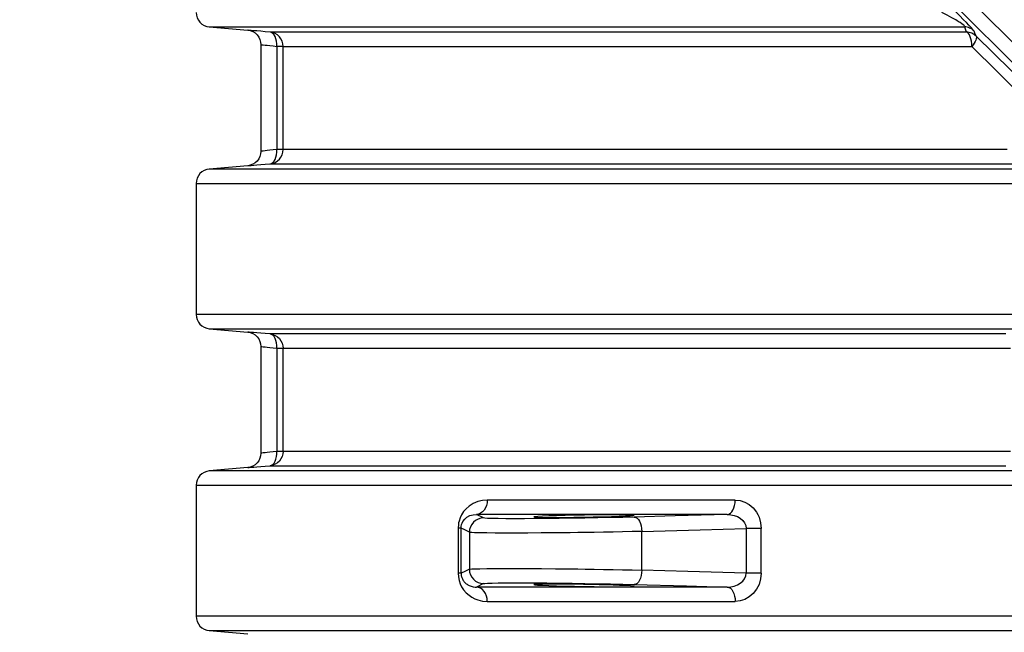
# Model space of a CAD drawing. Header units: millimetres. Extents: x 196 to 1773810, y -221320 to 153872.
# Tile 63 of 256: x 1114322 to 1115007, y -199871 to -199445. Entities that reach past the tile are written whole.
import ezdxf

# ---------------------------------------------------------------- set-up
doc = ezdxf.new("R2010")
doc.units = ezdxf.units.MM
doc.layers.add('00_Основной', color=163, linetype='Continuous', lineweight=40)
doc.layers.add('электрика', color=1, linetype='Continuous', lineweight=140)
doc.styles.add('Times New Roman', font='times.ttf')

msp = doc.modelspace()

# ---------------------------------------------------------------- linework, layer by layer
at = {"layer": '00_Основной', "color": 252, "lineweight": 25, "ltscale": 10}
for p, q in [((1114905.72, -199353.64, 0.2), (1115145.26, -199593.18, 0.2)), ((1115138.2, -199600.23, 0.2), (1114898.66, -199360.69, 0.2)), ((1114453.77, -199449.8, 0.2), (1114480.51, -199452.15, 0.2)), ((1114489.64, -199462.06, 0.2), (1114489.64, -199536.45, 0.2)), ((1114500.72, -199463.42, 0.2), (1114500.72, -199535.09, 0.2)), ((1114505.15, -199535.09, 0.2), (1114505.15, -199463.42, 0.2)), ((1114480.51, -199546.37, 0.2), (1114453.77, -199548.71, 0.2)), ((1114444.64, -199558.67, 0.2), (1114444.64, -199649.84, 0.2)), ((1114453.77, -199659.81, 0.2), (1114480.51, -199662.15, 0.2)), ((1114489.64, -199672.06, 0.2), (1114489.64, -199746.45, 0.2)), ((1114500.72, -199673.41, 0.2), (1114500.72, -199745.1, 0.2)), ((1114505.15, -199745.1, 0.2), (1114505.15, -199673.41, 0.2)), ((1114480.51, -199756.37, 0.2), (1114453.77, -199758.7, 0.2)), ((1114444.64, -199768.66, 0.2), (1114444.64, -199859.85, 0.2)), ((1114644.5, -199791.39, 0.2), (1114639.64, -199789.01, 0.2)), ((1114626.87, -199798.59, 0.2), (1114626.87, -199829.92, 0.2)), ((1114628.96, -199829.92, 0.2), (1114628.96, -199798.59, 0.2)), ((1114634.69, -199801.4, 0.2), (1114634.69, -199827.11, 0.2)), ((1114754.65, -199827.72, 0.2), (1114754.65, -199800.79, 0.2)), ((1114827.26, -199798.79, 0.2), (1114827.26, -199829.72, 0.2)), ((1114837.75, -199829.72, 0.2), (1114837.75, -199798.79, 0.2)), ((1114644.5, -199837.11, 0.2), (1114639.64, -199839.5, 0.2)), ((1114453.77, -199869.81, 0.2), (1114480.51, -199872.14, 0.2))]:
    msp.add_line(p, q, dxfattribs=at)
at = {"layer": '00_Основной', "color": 252, "lineweight": 25, "ltscale": 10, "elevation": 0.2}
for points in [[(1114985.86, -199452.7), (1114985.56, -199452.26), (1114984.86, -199451.42), (1114983.73, -199450.17), (1114982.24, -199448.61), (1114980.52, -199446.8), (1114978.62, -199444.85), (1114975.63, -199441.82), (1114972.55, -199438.74), (1114969.5, -199435.71), (1114966.51, -199432.77)], [(1114444.64, -199439.84), (1114444.81, -199441.69), (1114445.32, -199443.47), (1114446.15, -199445.12), (1114447.26, -199446.6), (1114448.64, -199447.84), (1114450.22, -199448.8), (1114451.95, -199449.47), (1114453.77, -199449.8)], [(1114979.14, -199449.8), (1114979.35, -199449.64), (1114979.3, -199449.34), (1114978.94, -199448.92), (1114978.32, -199448.37), (1114977.43, -199447.69), (1114976.28, -199446.88), (1114975.6, -199446.45), (1114974.85, -199446), (1114974.05, -199445.5), (1114973.19, -199444.99), (1114970.5, -199443.48), (1114967.24, -199441.76), (1114963.48, -199439.84)], [(1114453.77, -199449.8), (1114453.88, -199449.8), (1114454.55, -199449.8), (1114455.8, -199449.8), (1114457.65, -199449.8), (1114460.08, -199449.8), (1114463.11, -199449.8), (1114466.71, -199449.8), (1114470.9, -199449.8), (1114475.68, -199449.8), (1114481.03, -199449.8), (1114486.96, -199449.8), (1114493.45, -199449.8), (1114500.51, -199449.8), (1114508.13, -199449.8), (1114516.3, -199449.8), (1114525.03, -199449.8), (1114534.29, -199449.8), (1114544.1, -199449.8), (1114554.42, -199449.8), (1114565.29, -199449.8), (1114576.66, -199449.8), (1114588.54, -199449.8), (1114600.92, -199449.8), (1114613.79, -199449.8), (1114627.14, -199449.8), (1114640.97, -199449.8), (1114655.26, -199449.8), (1114670.01, -199449.8), (1114685.19, -199449.8), (1114700.81, -199449.8), (1114716.86, -199449.8), (1114733.31, -199449.8), (1114750.16, -199449.8), (1114767.4, -199449.8), (1114785.03, -199449.8), (1114803.01, -199449.8), (1114821.34, -199449.8), (1114840.02, -199449.8), (1114859.01, -199449.8), (1114878.33, -199449.8), (1114897.95, -199449.8), (1114917.84, -199449.8), (1114938.02, -199449.8), (1114958.46, -199449.8), (1114979.14, -199449.8)], [(1114480.51, -199452.15), (1114482.22, -199452.44), (1114483.94, -199453.08), (1114485.58, -199454.05), (1114487.02, -199455.35), (1114488.17, -199456.89), (1114489.01, -199458.6), (1114489.48, -199460.38), (1114489.64, -199462.11)], [(1114496.03, -199453.46), (1114492.62, -199453.16), (1114489.54, -199452.91), (1114486.88, -199452.68), (1114484.63, -199452.49), (1114482.85, -199452.34), (1114481.57, -199452.23), (1114480.78, -199452.16), (1114480.51, -199452.15)], [(1114985.86, -199452.7), (1114985.17, -199452.08), (1114984.42, -199451.51), (1114983.62, -199451.02), (1114982.78, -199450.61), (1114981.91, -199450.28), (1114980.99, -199450.03), (1114980.07, -199449.88), (1114979.14, -199449.8)], [(1114979.14, -199449.8), (1114979.96, -199451.85), (1114980.6, -199453.46)], [(1114987.3, -199456.35), (1114986.49, -199454.31), (1114985.86, -199452.7)], [(1114980.6, -199453.46), (1114964.93, -199453.46), (1114949.42, -199453.46), (1114934.07, -199453.46), (1114918.89, -199453.46), (1114903.89, -199453.46), (1114889.07, -199453.46), (1114874.44, -199453.46), (1114860, -199453.46), (1114845.76, -199453.46), (1114831.74, -199453.46), (1114817.92, -199453.46), (1114804.32, -199453.46), (1114790.96, -199453.46), (1114777.82, -199453.46), (1114764.92, -199453.46), (1114752.26, -199453.46), (1114739.86, -199453.46), (1114727.7, -199453.46), (1114715.81, -199453.46), (1114704.19, -199453.46), (1114692.83, -199453.46), (1114681.74, -199453.46), (1114670.94, -199453.46), (1114660.43, -199453.46), (1114650.2, -199453.46), (1114640.26, -199453.46), (1114630.62, -199453.46), (1114621.3, -199453.46), (1114612.28, -199453.46), (1114603.56, -199453.46), (1114595.16, -199453.46), (1114587.08, -199453.46), (1114579.33, -199453.46), (1114571.9, -199453.46), (1114564.8, -199453.46), (1114558.02, -199453.46), (1114551.59, -199453.46), (1114545.48, -199453.46), (1114539.72, -199453.46), (1114534.32, -199453.46), (1114529.25, -199453.46), (1114524.52, -199453.46), (1114520.15, -199453.46), (1114516.13, -199453.46), (1114512.47, -199453.46), (1114509.16, -199453.46), (1114506.21, -199453.46), (1114503.61, -199453.46), (1114501.37, -199453.46), (1114499.49, -199453.46), (1114497.98, -199453.46), (1114496.82, -199453.46), (1114496.03, -199453.46)], [(1114505.15, -199463.42), (1114504.98, -199461.58), (1114504.47, -199459.8), (1114503.64, -199458.13), (1114502.52, -199456.66), (1114501.16, -199455.42), (1114499.58, -199454.45), (1114497.85, -199453.78), (1114496.03, -199453.46)], [(1114500.72, -199463.42), (1114500.73, -199461.53), (1114500.55, -199459.71), (1114500.15, -199458.03), (1114499.6, -199456.55), (1114498.87, -199455.31), (1114498.02, -199454.35), (1114497.05, -199453.73), (1114496.03, -199453.46)], [(1114987.3, -199456.35), (1114986.61, -199455.72), (1114985.86, -199455.17), (1114985.05, -199454.67), (1114984.22, -199454.26), (1114983.35, -199453.94), (1114982.44, -199453.69), (1114981.53, -199453.53), (1114980.6, -199453.46)], [(1114984.31, -199463.42), (1114984.24, -199461.58), (1114984.04, -199459.8), (1114983.7, -199458.13), (1114983.23, -199456.66), (1114982.68, -199455.42), (1114982.04, -199454.45), (1114981.33, -199453.78), (1114980.6, -199453.46)], [(1114987.3, -199456.35), (1114987.51, -199456.8), (1114987.55, -199457.42), (1114987.41, -199458.19), (1114987.08, -199459.06), (1114986.61, -199460.06), (1114985.97, -199461.14), (1114985.21, -199462.26), (1114984.31, -199463.42)], [(1115060.38, -199528.02), (1115035.73, -199503.8), (1115011.36, -199479.89), (1114987.3, -199456.35)], [(1114489.64, -199462.11), (1114489.82, -199462.12), (1114490.38, -199462.2), (1114491.29, -199462.29), (1114492.59, -199462.45), (1114494.1, -199462.63), (1114495.96, -199462.86), (1114498.18, -199463.11), (1114500.72, -199463.42)], [(1114505.15, -199463.42), (1114505.04, -199463.42), (1114504.8, -199463.42), (1114504.4, -199463.42), (1114503.89, -199463.42), (1114503.26, -199463.42), (1114502.51, -199463.42), (1114501.66, -199463.42), (1114500.72, -199463.42)], [(1114505.15, -199463.42), (1114505.94, -199463.42), (1114507.07, -199463.42), (1114508.58, -199463.42), (1114510.43, -199463.42), (1114512.64, -199463.42), (1114515.21, -199463.42), (1114518.13, -199463.42), (1114521.4, -199463.42), (1114525.03, -199463.42), (1114529.01, -199463.42), (1114533.33, -199463.42), (1114538, -199463.42), (1114543.01, -199463.42), (1114548.36, -199463.42), (1114554.06, -199463.42), (1114560.08, -199463.42), (1114566.45, -199463.42), (1114573.15, -199463.42), (1114580.18, -199463.42), (1114587.52, -199463.42), (1114595.19, -199463.42), (1114603.18, -199463.42), (1114611.49, -199463.42), (1114620.1, -199463.42), (1114629.03, -199463.42), (1114638.26, -199463.42), (1114647.78, -199463.42), (1114657.6, -199463.42), (1114667.71, -199463.42), (1114678.11, -199463.42), (1114688.79, -199463.42), (1114699.76, -199463.42), (1114710.99, -199463.42), (1114722.49, -199463.42), (1114734.24, -199463.42), (1114746.26, -199463.42), (1114758.53, -199463.42), (1114771.04, -199463.42), (1114783.8, -199463.42), (1114796.78, -199463.42), (1114810, -199463.42), (1114823.45, -199463.42), (1114837.11, -199463.42), (1114850.98, -199463.42), (1114865.07, -199463.42), (1114879.35, -199463.42), (1114893.81, -199463.42), (1114908.47, -199463.42), (1114923.3, -199463.42), (1114938.3, -199463.42), (1114953.49, -199463.42), (1114968.83, -199463.42), (1114984.31, -199463.42)], [(1114984.31, -199463.42), (1115001.94, -199480.89), (1115020.06, -199498.87), (1115038.03, -199516.72), (1115056.5, -199535.09)], [(1114489.64, -199536.4), (1114489.48, -199538.14), (1114489.01, -199539.9), (1114488.17, -199541.61), (1114487.02, -199543.16), (1114485.58, -199544.45), (1114483.94, -199545.42), (1114482.22, -199546.06), (1114480.51, -199546.37)], [(1114500.72, -199535.09), (1114498.18, -199535.39), (1114495.98, -199535.66), (1114494.12, -199535.88), (1114492.59, -199536.05), (1114491.31, -199536.21), (1114490.38, -199536.32), (1114489.82, -199536.38), (1114489.64, -199536.4), (1114489.64, -199536.4)], [(1114496.03, -199545.06), (1114497.85, -199544.72), (1114499.58, -199544.05), (1114501.16, -199543.1), (1114502.52, -199541.85), (1114503.64, -199540.37), (1114504.47, -199538.72), (1114504.98, -199536.93), (1114505.15, -199535.09)], [(1114496.03, -199545.06), (1114497.05, -199544.77), (1114498.02, -199544.15), (1114498.87, -199543.21), (1114499.6, -199541.96), (1114500.15, -199540.47), (1114500.55, -199538.79), (1114500.73, -199536.97), (1114500.72, -199535.09)], [(1114505.15, -199535.09), (1114505.04, -199535.09), (1114504.8, -199535.09), (1114504.4, -199535.09), (1114503.89, -199535.09), (1114503.26, -199535.09), (1114502.51, -199535.09), (1114501.66, -199535.09), (1114500.72, -199535.09)], [(1115008.94, -199535.09), (1114993.35, -199535.09), (1114977.9, -199535.09), (1114962.59, -199535.09), (1114947.45, -199535.09), (1114932.45, -199535.09), (1114917.62, -199535.09), (1114902.97, -199535.09), (1114888.49, -199535.09), (1114874.21, -199535.09), (1114860.12, -199535.09), (1114846.22, -199535.09), (1114832.51, -199535.09), (1114819.04, -199535.09), (1114805.76, -199535.09), (1114792.72, -199535.09), (1114779.91, -199535.09), (1114767.32, -199535.09), (1114754.97, -199535.09), (1114742.86, -199535.09), (1114731.01, -199535.09), (1114719.41, -199535.09), (1114708.07, -199535.09), (1114697, -199535.09), (1114686.2, -199535.09), (1114675.65, -199535.09), (1114665.41, -199535.09), (1114655.43, -199535.09), (1114645.75, -199535.09), (1114636.36, -199535.09), (1114627.27, -199535.09), (1114618.48, -199535.09), (1114609.98, -199535.09), (1114601.8, -199535.09), (1114593.92, -199535.09), (1114586.36, -199535.09), (1114579.1, -199535.09), (1114572.19, -199535.09), (1114565.59, -199535.09), (1114559.32, -199535.09), (1114553.38, -199535.09), (1114547.76, -199535.09), (1114542.49, -199535.09), (1114537.55, -199535.09), (1114532.95, -199535.09), (1114528.69, -199535.09), (1114524.76, -199535.09), (1114521.19, -199535.09), (1114517.96, -199535.09), (1114515.08, -199535.09), (1114512.54, -199535.09), (1114510.37, -199535.09), (1114508.54, -199535.09), (1114507.06, -199535.09), (1114505.92, -199535.09), (1114505.15, -199535.09)], [(1114480.51, -199546.37), (1114480.51, -199546.37), (1114480.78, -199546.34), (1114481.56, -199546.28), (1114482.85, -199546.17), (1114484.64, -199546.02), (1114486.88, -199545.83), (1114489.54, -199545.6), (1114492.62, -199545.34), (1114496.03, -199545.06)], [(1114496.03, -199545.06), (1114496.81, -199545.06), (1114497.95, -199545.06), (1114499.45, -199545.06), (1114501.3, -199545.06), (1114503.51, -199545.06), (1114506.07, -199545.06), (1114508.99, -199545.06), (1114512.25, -199545.06), (1114515.86, -199545.06), (1114519.82, -199545.06), (1114524.13, -199545.06), (1114528.78, -199545.06), (1114533.78, -199545.06), (1114539.12, -199545.06), (1114544.8, -199545.06), (1114550.8, -199545.06), (1114557.15, -199545.06), (1114563.82, -199545.06), (1114570.82, -199545.06), (1114578.14, -199545.06), (1114585.8, -199545.06), (1114593.75, -199545.06), (1114602.04, -199545.06), (1114610.63, -199545.06), (1114619.52, -199545.06), (1114628.72, -199545.06), (1114638.22, -199545.06), (1114648.01, -199545.06), (1114658.08, -199545.06), (1114668.46, -199545.06), (1114679.11, -199545.06), (1114690.03, -199545.06), (1114701.24, -199545.06), (1114712.71, -199545.06), (1114724.44, -199545.06), (1114736.42, -199545.06), (1114748.66, -199545.06), (1114761.15, -199545.06), (1114773.88, -199545.06), (1114786.84, -199545.06), (1114800.03, -199545.06), (1114813.45, -199545.06), (1114827.08, -199545.06), (1114840.94, -199545.06), (1114854.99, -199545.06), (1114869.24, -199545.06), (1114883.69, -199545.06), (1114898.33, -199545.06), (1114913.14, -199545.06), (1114928.14, -199545.06), (1114943.3, -199545.06), (1114958.62, -199545.06), (1114974.1, -199545.06), (1114989.74, -199545.06), (1115005.5, -199545.06), (1115021.4, -199545.06)], [(1114453.77, -199548.71), (1114451.95, -199549.04), (1114450.22, -199549.7), (1114448.64, -199550.67), (1114447.26, -199551.91), (1114446.15, -199553.38), (1114445.32, -199555.05), (1114444.81, -199556.82), (1114444.64, -199558.67)], [(1115016.8, -199548.71), (1114995.76, -199548.71), (1114974.94, -199548.71), (1114954.35, -199548.71), (1114934, -199548.71), (1114913.92, -199548.71), (1114894.11, -199548.71), (1114874.59, -199548.71), (1114855.37, -199548.71), (1114836.46, -199548.71), (1114817.89, -199548.71), (1114799.66, -199548.71), (1114781.77, -199548.71), (1114764.26, -199548.71), (1114747.11, -199548.71), (1114730.36, -199548.71), (1114714.01, -199548.71), (1114698.08, -199548.71), (1114682.56, -199548.71), (1114667.47, -199548.71), (1114652.84, -199548.71), (1114638.66, -199548.71), (1114624.92, -199548.71), (1114611.67, -199548.71), (1114598.9, -199548.71), (1114586.63, -199548.71), (1114574.86, -199548.71), (1114563.58, -199548.71), (1114552.83, -199548.71), (1114542.58, -199548.71), (1114532.89, -199548.71), (1114523.72, -199548.71), (1114515.08, -199548.71), (1114507.01, -199548.71), (1114499.49, -199548.71), (1114492.52, -199548.71), (1114486.11, -199548.71), (1114480.28, -199548.71), (1114475.02, -199548.71), (1114470.32, -199548.71), (1114466.22, -199548.71), (1114462.69, -199548.71), (1114459.74, -199548.71), (1114457.38, -199548.71), (1114455.62, -199548.71), (1114454.43, -199548.71), (1114453.84, -199548.71), (1114453.77, -199548.71)], [(1114444.64, -199558.67), (1114444.75, -199558.67), (1114445.42, -199558.67), (1114446.69, -199558.67), (1114448.55, -199558.67), (1114451, -199558.67), (1114454.05, -199558.67), (1114457.69, -199558.67), (1114461.93, -199558.67), (1114466.75, -199558.67), (1114472.16, -199558.67), (1114478.14, -199558.67), (1114484.7, -199558.67), (1114491.83, -199558.67), (1114499.52, -199558.67), (1114507.77, -199558.67), (1114516.59, -199558.67), (1114525.95, -199558.67), (1114535.86, -199558.67), (1114546.3, -199558.67), (1114557.26, -199558.67), (1114568.75, -199558.67), (1114580.74, -199558.67), (1114593.26, -199558.67), (1114606.26, -199558.67), (1114619.74, -199558.67), (1114633.72, -199558.67), (1114648.15, -199558.67), (1114663.05, -199558.67), (1114678.39, -199558.67), (1114694.17, -199558.67), (1114710.38, -199558.67), (1114727, -199558.67), (1114744.04, -199558.67), (1114761.45, -199558.67), (1114779.26, -199558.67), (1114797.42, -199558.67), (1114815.95, -199558.67), (1114834.81, -199558.67), (1114854.02, -199558.67), (1114873.53, -199558.67), (1114893.34, -199558.67), (1114913.46, -199558.67), (1114933.84, -199558.67), (1114954.49, -199558.67), (1114975.37, -199558.67), (1114996.51, -199558.67), (1115017.85, -199558.67)], [(1114444.64, -199649.84), (1114444.81, -199651.68), (1114445.32, -199653.47), (1114446.15, -199655.12), (1114447.26, -199656.6), (1114448.64, -199657.84), (1114450.22, -199658.8), (1114451.95, -199659.47), (1114453.77, -199659.81)], [(1115024.23, -199649.84), (1115002.86, -199649.84), (1114981.71, -199649.84), (1114960.78, -199649.84), (1114940.1, -199649.84), (1114919.66, -199649.84), (1114899.51, -199649.84), (1114879.64, -199649.84), (1114860.07, -199649.84), (1114840.81, -199649.84), (1114821.87, -199649.84), (1114803.26, -199649.84), (1114785.02, -199649.84), (1114767.14, -199649.84), (1114749.62, -199649.84), (1114732.49, -199649.84), (1114715.77, -199649.84), (1114699.46, -199649.84), (1114683.57, -199649.84), (1114668.1, -199649.84), (1114653.09, -199649.84), (1114638.53, -199649.84), (1114624.43, -199649.84), (1114610.8, -199649.84), (1114597.65, -199649.84), (1114585, -199649.84), (1114572.84, -199649.84), (1114561.2, -199649.84), (1114550.06, -199649.84), (1114539.47, -199649.84), (1114529.39, -199649.84), (1114519.85, -199649.84), (1114510.86, -199649.84), (1114502.42, -199649.84), (1114494.54, -199649.84), (1114487.23, -199649.84), (1114480.47, -199649.84), (1114474.29, -199649.84), (1114468.67, -199649.84), (1114463.65, -199649.84), (1114459.2, -199649.84), (1114455.35, -199649.84), (1114452.08, -199649.84), (1114449.41, -199649.84), (1114447.32, -199649.84), (1114445.83, -199649.84), (1114444.94, -199649.84), (1114444.64, -199649.84)], [(1114453.77, -199659.81), (1114454.07, -199659.81), (1114454.94, -199659.81), (1114456.42, -199659.81), (1114458.48, -199659.81), (1114461.14, -199659.81), (1114464.37, -199659.81), (1114468.18, -199659.81), (1114472.58, -199659.81), (1114477.56, -199659.81), (1114483.11, -199659.81), (1114489.22, -199659.81), (1114495.91, -199659.81), (1114503.14, -199659.81), (1114510.95, -199659.81), (1114519.3, -199659.81), (1114528.19, -199659.81), (1114537.63, -199659.81), (1114547.6, -199659.81), (1114558.1, -199659.81), (1114569.1, -199659.81), (1114580.63, -199659.81), (1114592.65, -199659.81), (1114605.17, -199659.81), (1114618.18, -199659.81), (1114631.67, -199659.81), (1114645.61, -199659.81), (1114660.03, -199659.81), (1114674.89, -199659.81), (1114690.19, -199659.81), (1114705.91, -199659.81), (1114722.05, -199659.81), (1114738.6, -199659.81), (1114755.55, -199659.81), (1114772.88, -199659.81), (1114790.58, -199659.81), (1114808.64, -199659.81), (1114827.04, -199659.81), (1114845.78, -199659.81), (1114864.84, -199659.81), (1114884.2, -199659.81), (1114903.87, -199659.81), (1114923.81, -199659.81), (1114944.02, -199659.81), (1114964.5, -199659.81), (1114985.2, -199659.81), (1115006.14, -199659.81), (1115027.28, -199659.81)], [(1114480.51, -199662.15), (1114482.22, -199662.44), (1114483.94, -199663.08), (1114485.58, -199664.06), (1114487.02, -199665.35), (1114488.17, -199666.89), (1114489.01, -199668.6), (1114489.48, -199670.38), (1114489.64, -199672.1)], [(1114496.03, -199663.46), (1114492.62, -199663.16), (1114489.54, -199662.9), (1114486.88, -199662.67), (1114484.63, -199662.49), (1114482.85, -199662.33), (1114481.57, -199662.24), (1114480.78, -199662.16), (1114480.51, -199662.15)], [(1115007.9, -199663.46), (1114988.57, -199663.46), (1114969.45, -199663.46), (1114950.55, -199663.46), (1114931.9, -199663.46), (1114913.5, -199663.46), (1114895.35, -199663.46), (1114877.48, -199663.46), (1114859.9, -199663.46), (1114842.62, -199663.46), (1114825.64, -199663.46), (1114808.99, -199663.46), (1114792.66, -199663.46), (1114776.69, -199663.46), (1114761.06, -199663.46), (1114745.78, -199663.46), (1114730.9, -199663.46), (1114716.38, -199663.46), (1114702.27, -199663.46), (1114688.55, -199663.46), (1114675.23, -199663.46), (1114662.35, -199663.46), (1114649.89, -199663.46), (1114637.85, -199663.46), (1114626.26, -199663.46), (1114615.13, -199663.46), (1114604.46, -199663.46), (1114594.25, -199663.46), (1114584.51, -199663.46), (1114575.25, -199663.46), (1114566.48, -199663.46), (1114558.18, -199663.46), (1114550.39, -199663.46), (1114543.09, -199663.46), (1114536.31, -199663.46), (1114530.03, -199663.46), (1114524.27, -199663.46), (1114519.02, -199663.46), (1114514.29, -199663.46), (1114510.1, -199663.46), (1114506.42, -199663.46), (1114503.27, -199663.46), (1114500.66, -199663.46), (1114498.59, -199663.46), (1114497.04, -199663.46), (1114496.03, -199663.46)], [(1114496.03, -199663.46), (1114497.85, -199663.79), (1114499.58, -199664.45), (1114501.16, -199665.42), (1114502.52, -199666.66), (1114503.64, -199668.13), (1114504.47, -199669.8), (1114504.98, -199671.58), (1114505.15, -199673.41)], [(1114500.72, -199673.41), (1114500.73, -199671.53), (1114500.55, -199669.71), (1114500.15, -199668.03), (1114499.6, -199666.55), (1114498.87, -199665.31), (1114498.02, -199664.35), (1114497.05, -199663.73), (1114496.03, -199663.46)], [(1114489.64, -199672.11), (1114489.82, -199672.13), (1114490.38, -199672.19), (1114491.29, -199672.3), (1114492.59, -199672.45), (1114494.1, -199672.64), (1114495.96, -199672.84), (1114498.18, -199673.11), (1114500.72, -199673.41)], [(1114500.72, -199673.41), (1114501.66, -199673.41), (1114502.51, -199673.41), (1114503.26, -199673.41), (1114503.89, -199673.41), (1114504.4, -199673.41), (1114504.8, -199673.41), (1114505.04, -199673.41), (1114505.15, -199673.41)], [(1114505.15, -199673.41), (1114506.15, -199673.41), (1114507.68, -199673.41), (1114509.74, -199673.41), (1114512.32, -199673.41), (1114515.44, -199673.41), (1114519.06, -199673.41), (1114523.22, -199673.41), (1114527.9, -199673.41), (1114533.08, -199673.41), (1114538.78, -199673.41), (1114544.98, -199673.41), (1114551.7, -199673.41), (1114558.91, -199673.41), (1114566.62, -199673.41), (1114574.8, -199673.41), (1114583.48, -199673.41), (1114592.64, -199673.41), (1114602.28, -199673.41), (1114612.38, -199673.41), (1114622.94, -199673.41), (1114633.94, -199673.41), (1114645.4, -199673.41), (1114657.3, -199673.41), (1114669.62, -199673.41), (1114682.36, -199673.41), (1114695.52, -199673.41), (1114709.08, -199673.41), (1114723.05, -199673.41), (1114737.4, -199673.41), (1114752.14, -199673.41), (1114767.22, -199673.41), (1114782.69, -199673.41), (1114798.49, -199673.41), (1114814.62, -199673.41), (1114831.09, -199673.41), (1114847.88, -199673.41), (1114864.97, -199673.41), (1114882.35, -199673.41), (1114900.02, -199673.41), (1114917.96, -199673.41), (1114936.16, -199673.41), (1114954.6, -199673.41), (1114973.28, -199673.41), (1114992.2, -199673.41), (1115011.32, -199673.41)], [(1114489.64, -199746.41), (1114489.48, -199748.14), (1114489.01, -199749.91), (1114488.17, -199751.62), (1114487.02, -199753.15), (1114485.58, -199754.45), (1114483.94, -199755.42), (1114482.22, -199756.06), (1114480.51, -199756.37)], [(1114500.72, -199745.1), (1114498.18, -199745.39), (1114495.98, -199745.66), (1114494.12, -199745.87), (1114492.59, -199746.06), (1114491.31, -199746.21), (1114490.38, -199746.32), (1114489.82, -199746.38), (1114489.64, -199746.41), (1114489.64, -199746.41)], [(1114505.15, -199745.1), (1114504.98, -199746.93), (1114504.47, -199748.72), (1114503.64, -199750.37), (1114502.52, -199751.84), (1114501.16, -199753.1), (1114499.58, -199754.06), (1114497.85, -199754.72), (1114496.03, -199755.06)], [(1114496.03, -199755.06), (1114497.05, -199754.78), (1114498.02, -199754.16), (1114498.87, -199753.21), (1114499.6, -199751.97), (1114500.15, -199750.47), (1114500.55, -199748.79), (1114500.73, -199746.97), (1114500.72, -199745.1)], [(1114505.15, -199745.1), (1114505.04, -199745.1), (1114504.8, -199745.1), (1114504.4, -199745.1), (1114503.89, -199745.1), (1114503.26, -199745.1), (1114502.51, -199745.1), (1114501.66, -199745.1), (1114500.72, -199745.1)], [(1115011.32, -199745.1), (1114992.2, -199745.1), (1114973.28, -199745.1), (1114954.6, -199745.1), (1114936.16, -199745.1), (1114917.96, -199745.1), (1114900.02, -199745.1), (1114882.35, -199745.1), (1114864.97, -199745.1), (1114847.88, -199745.1), (1114831.09, -199745.1), (1114814.62, -199745.1), (1114798.49, -199745.1), (1114782.69, -199745.1), (1114767.22, -199745.1), (1114752.14, -199745.1), (1114737.4, -199745.1), (1114723.05, -199745.1), (1114709.08, -199745.1), (1114695.52, -199745.1), (1114682.36, -199745.1), (1114669.62, -199745.1), (1114657.3, -199745.1), (1114645.4, -199745.1), (1114633.94, -199745.1), (1114622.94, -199745.1), (1114612.38, -199745.1), (1114602.28, -199745.1), (1114592.64, -199745.1), (1114583.48, -199745.1), (1114574.8, -199745.1), (1114566.62, -199745.1), (1114558.91, -199745.1), (1114551.7, -199745.1), (1114544.98, -199745.1), (1114538.78, -199745.1), (1114533.08, -199745.1), (1114527.9, -199745.1), (1114523.22, -199745.1), (1114519.06, -199745.1), (1114515.44, -199745.1), (1114512.32, -199745.1), (1114509.74, -199745.1), (1114507.68, -199745.1), (1114506.15, -199745.1), (1114505.15, -199745.1)], [(1114453.77, -199758.7), (1114451.95, -199759.04), (1114450.22, -199759.7), (1114448.64, -199760.67), (1114447.26, -199761.92), (1114446.15, -199763.38), (1114445.32, -199765.05), (1114444.81, -199766.82), (1114444.64, -199768.66)], [(1115026.02, -199758.7), (1115004.78, -199758.7), (1114983.77, -199758.7), (1114962.98, -199758.7), (1114942.45, -199758.7), (1114922.16, -199758.7), (1114902.15, -199758.7), (1114882.42, -199758.7), (1114862.99, -199758.7), (1114843.89, -199758.7), (1114825.09, -199758.7), (1114806.63, -199758.7), (1114788.54, -199758.7), (1114770.8, -199758.7), (1114753.44, -199758.7), (1114736.47, -199758.7), (1114719.89, -199758.7), (1114703.74, -199758.7), (1114688, -199758.7), (1114672.69, -199758.7), (1114657.83, -199758.7), (1114643.42, -199758.7), (1114629.48, -199758.7), (1114616.01, -199758.7), (1114603.02, -199758.7), (1114590.54, -199758.7), (1114578.54, -199758.7), (1114567.06, -199758.7), (1114556.09, -199758.7), (1114545.65, -199758.7), (1114535.74, -199758.7), (1114526.36, -199758.7), (1114517.54, -199758.7), (1114509.27, -199758.7), (1114501.55, -199758.7), (1114494.4, -199758.7), (1114487.81, -199758.7), (1114481.78, -199758.7), (1114476.35, -199758.7), (1114471.48, -199758.7), (1114467.2, -199758.7), (1114463.52, -199758.7), (1114460.42, -199758.7), (1114457.9, -199758.7), (1114455.99, -199758.7), (1114454.66, -199758.7), (1114453.92, -199758.7), (1114453.77, -199758.7)], [(1114480.51, -199756.37), (1114480.51, -199756.37), (1114480.78, -199756.34), (1114481.56, -199756.27), (1114482.85, -199756.17), (1114484.64, -199756.02), (1114486.88, -199755.83), (1114489.54, -199755.61), (1114492.62, -199755.34), (1114496.03, -199755.06)], [(1114496.03, -199755.06), (1114497.04, -199755.06), (1114498.59, -199755.06), (1114500.66, -199755.06), (1114503.27, -199755.06), (1114506.42, -199755.06), (1114510.1, -199755.06), (1114514.29, -199755.06), (1114519.02, -199755.06), (1114524.27, -199755.06), (1114530.03, -199755.06), (1114536.31, -199755.06), (1114543.09, -199755.06), (1114550.39, -199755.06), (1114558.18, -199755.06), (1114566.48, -199755.06), (1114575.25, -199755.06), (1114584.51, -199755.06), (1114594.25, -199755.06), (1114604.46, -199755.06), (1114615.13, -199755.06), (1114626.26, -199755.06), (1114637.85, -199755.06), (1114649.89, -199755.06), (1114662.35, -199755.06), (1114675.23, -199755.06), (1114688.55, -199755.06), (1114702.27, -199755.06), (1114716.38, -199755.06), (1114730.9, -199755.06), (1114745.78, -199755.06), (1114761.06, -199755.06), (1114776.69, -199755.06), (1114792.66, -199755.06), (1114808.99, -199755.06), (1114825.64, -199755.06), (1114842.62, -199755.06), (1114859.9, -199755.06), (1114877.48, -199755.06), (1114895.35, -199755.06), (1114913.5, -199755.06), (1114931.9, -199755.06), (1114950.55, -199755.06), (1114969.45, -199755.06), (1114988.57, -199755.06), (1115007.9, -199755.06)], [(1114444.64, -199768.66), (1114444.8, -199768.66), (1114445.54, -199768.66), (1114446.88, -199768.66), (1114448.82, -199768.66), (1114451.36, -199768.66), (1114454.5, -199768.66), (1114458.23, -199768.66), (1114462.55, -199768.66), (1114467.47, -199768.66), (1114472.96, -199768.66), (1114479.04, -199768.66), (1114485.7, -199768.66), (1114492.94, -199768.66), (1114500.73, -199768.66), (1114509.1, -199768.66), (1114518.02, -199768.66), (1114527.49, -199768.66), (1114537.5, -199768.66), (1114548.06, -199768.66), (1114559.14, -199768.66), (1114570.75, -199768.66), (1114582.87, -199768.66), (1114595.5, -199768.66), (1114608.62, -199768.66), (1114622.23, -199768.66), (1114636.33, -199768.66), (1114650.88, -199768.66), (1114665.9, -199768.66), (1114681.37, -199768.66), (1114697.27, -199768.66), (1114713.61, -199768.66), (1114730.35, -199768.66), (1114747.51, -199768.66), (1114765.05, -199768.66), (1114782.97, -199768.66), (1114801.27, -199768.66), (1114819.91, -199768.66), (1114838.9, -199768.66), (1114858.22, -199768.66), (1114877.85, -199768.66), (1114897.79, -199768.66), (1114918.01, -199768.66), (1114938.52, -199768.66), (1114959.27, -199768.66), (1114980.27, -199768.66), (1115001.51, -199768.66), (1115022.97, -199768.66)], [(1114647.12, -199779.02), (1114643.82, -199779.27), (1114640.63, -199780.03), (1114637.4, -199781.39), (1114634.49, -199783.25), (1114632.47, -199785.03), (1114630.74, -199787.02), (1114629.3, -199789.24), (1114628.3, -199791.32), (1114627.55, -199793.57), (1114627.25, -199794.82), (1114627.04, -199796.08), (1114626.87, -199798.59)], [(1114647.12, -199779.02), (1114646.98, -199780.94), (1114646.56, -199782.78), (1114645.86, -199784.49), (1114644.95, -199785.99), (1114643.82, -199787.23), (1114642.52, -199788.18), (1114641.12, -199788.77), (1114639.64, -199789.01)], [(1114819.7, -199779.02), (1114804.98, -199779.02), (1114790.48, -199779.02), (1114776.2, -199779.02), (1114762.16, -199779.02), (1114748.36, -199779.02), (1114734.78, -199779.02), (1114721.47, -199779.02), (1114708.4, -199779.02), (1114695.61, -199779.02), (1114683.08, -199779.02), (1114670.81, -199779.02), (1114658.82, -199779.02), (1114647.12, -199779.02)], [(1114814.16, -199789.01), (1114815.24, -199788.77), (1114816.28, -199788.18), (1114817.24, -199787.23), (1114818.08, -199785.99), (1114818.77, -199784.49), (1114819.28, -199782.78), (1114819.59, -199780.94), (1114819.7, -199779.02)], [(1114819.7, -199779.02), (1114823.06, -199779.36), (1114826.3, -199780.4), (1114829.4, -199782.12), (1114832.12, -199784.48), (1114834.48, -199787.46), (1114835.43, -199789.12), (1114836.24, -199790.9), (1114837.37, -199794.75), (1114837.75, -199798.79)], [(1114628.96, -199798.59), (1114629.04, -199797.3), (1114629.31, -199796.06), (1114629.72, -199794.94), (1114630.24, -199793.93), (1114631.53, -199792.26), (1114633, -199790.98), (1114635.13, -199789.83), (1114637.36, -199789.19), (1114639.64, -199789.01)], [(1114644.5, -199791.39), (1114642.58, -199791.62), (1114640.73, -199792.21), (1114639.04, -199793.14), (1114637.55, -199794.38), (1114636.34, -199795.9), (1114635.44, -199797.62), (1114634.87, -199799.46), (1114634.69, -199801.4)], [(1114814.16, -199789.01), (1114799.27, -199789.01), (1114784.6, -199789.01), (1114770.17, -199789.01), (1114755.98, -199789.01), (1114742, -199789.01), (1114728.29, -199789.01), (1114714.83, -199789.01), (1114701.62, -199789.01), (1114688.68, -199789.01), (1114676.01, -199789.01), (1114663.6, -199789.01), (1114651.48, -199789.01), (1114639.64, -199789.01)], [(1114749.48, -199790.79), (1114741.41, -199791), (1114732.94, -199791.2), (1114724.12, -199791.38), (1114715.12, -199791.54), (1114706.13, -199791.66), (1114697.26, -199791.78), (1114688.72, -199791.86), (1114680.56, -199791.92), (1114672.97, -199791.94), (1114666.09, -199791.96), (1114659.99, -199791.93), (1114654.78, -199791.87), (1114650.58, -199791.79), (1114647.43, -199791.69), (1114645.4, -199791.55), (1114644.5, -199791.39)], [(1114814.16, -199789.01), (1114777.94, -199790.01), (1114749.48, -199790.79)], [(1114749.48, -199790.79), (1114750.46, -199791), (1114751.4, -199791.57), (1114752.28, -199792.51), (1114753.05, -199793.75), (1114753.69, -199795.26), (1114754.18, -199796.98), (1114754.51, -199798.84), (1114754.65, -199800.79)], [(1114814.16, -199789.01), (1114816.6, -199789.16), (1114818.97, -199789.66), (1114821.2, -199790.48), (1114823.21, -199791.65), (1114824.92, -199793.1), (1114826.22, -199794.82), (1114827.01, -199796.76), (1114827.26, -199798.79)], [(1114628.96, -199798.59), (1114628.9, -199798.59), (1114628.78, -199798.59), (1114628.61, -199798.59), (1114628.37, -199798.59), (1114628.07, -199798.59), (1114627.72, -199798.59), (1114627.32, -199798.59), (1114626.87, -199798.59)], [(1114634.69, -199801.4), (1114631.47, -199799.78), (1114628.96, -199798.59)], [(1114754.65, -199800.79), (1114748.03, -199800.95), (1114741.34, -199801.09), (1114734.65, -199801.22), (1114728.06, -199801.33), (1114721.58, -199801.44), (1114715.3, -199801.52), (1114710.1, -199801.6), (1114704.82, -199801.67), (1114699.63, -199801.72), (1114694.54, -199801.78), (1114684.7, -199801.86), (1114675.47, -199801.92), (1114666.99, -199801.95), (1114659.34, -199801.95), (1114652.64, -199801.92), (1114646.8, -199801.88), (1114641.96, -199801.79), (1114638.24, -199801.68), (1114636.45, -199801.6), (1114635.27, -199801.51), (1114634.69, -199801.4)], [(1114754.65, -199800.79), (1114795.32, -199799.66), (1114827.26, -199798.79)], [(1114837.75, -199798.79), (1114836.55, -199798.79), (1114835.26, -199798.79), (1114833.92, -199798.79), (1114832.56, -199798.79), (1114831.17, -199798.79), (1114829.82, -199798.79), (1114828.5, -199798.79), (1114827.26, -199798.79)], [(1114634.69, -199827.11), (1114631.47, -199828.73), (1114628.96, -199829.92)], [(1114634.69, -199827.11), (1114635.25, -199827.01), (1114636.45, -199826.91), (1114638.24, -199826.83), (1114642, -199826.71), (1114646.94, -199826.64), (1114652.94, -199826.59), (1114659.86, -199826.56), (1114667.57, -199826.56), (1114675.89, -199826.59), (1114684.97, -199826.64), (1114694.66, -199826.73), (1114699.71, -199826.78), (1114704.86, -199826.84), (1114710.1, -199826.91), (1114715.3, -199826.98), (1114721.58, -199827.08), (1114728.05, -199827.18), (1114734.65, -199827.29), (1114741.34, -199827.43), (1114748.03, -199827.58), (1114754.65, -199827.72)], [(1114634.69, -199827.11), (1114634.87, -199829.04), (1114635.44, -199830.89), (1114636.34, -199832.61), (1114637.55, -199834.12), (1114639.04, -199835.36), (1114640.73, -199836.3), (1114642.58, -199836.89), (1114644.5, -199837.11)], [(1114754.65, -199827.72), (1114754.51, -199829.66), (1114754.18, -199831.52), (1114753.69, -199833.25), (1114753.05, -199834.76), (1114752.28, -199836), (1114751.4, -199836.93), (1114750.46, -199837.51), (1114749.48, -199837.72)], [(1114827.26, -199829.72), (1114786.6, -199828.6), (1114754.65, -199827.72)], [(1114626.87, -199829.92), (1114627.04, -199832.48), (1114627.55, -199834.93), (1114628.31, -199837.2), (1114629.28, -199839.26), (1114630.74, -199841.47), (1114632.46, -199843.46), (1114634.46, -199845.24), (1114636.42, -199846.57), (1114638.47, -199847.64), (1114640.6, -199848.46), (1114643.8, -199849.24), (1114647.12, -199849.5)], [(1114628.96, -199829.92), (1114628.9, -199829.92), (1114628.78, -199829.92), (1114628.61, -199829.92), (1114628.37, -199829.92), (1114628.07, -199829.92), (1114627.72, -199829.92), (1114627.32, -199829.92), (1114626.87, -199829.92)], [(1114628.96, -199829.92), (1114628.99, -199830.76), (1114629.12, -199831.62), (1114629.24, -199832.2), (1114629.41, -199832.75), (1114629.61, -199833.3), (1114629.86, -199833.85), (1114630.14, -199834.4), (1114630.47, -199834.93), (1114630.84, -199835.45), (1114631.19, -199835.88), (1114631.6, -199836.32), (1114632.04, -199836.75), (1114632.53, -199837.17), (1114633.07, -199837.56), (1114633.64, -199837.93), (1114634.59, -199838.44), (1114635.85, -199838.93), (1114637.38, -199839.33), (1114638.68, -199839.48), (1114639.64, -199839.5)], [(1114814.16, -199839.5), (1114816.6, -199839.34), (1114818.97, -199838.85), (1114821.21, -199838.03), (1114823.21, -199836.86), (1114824.92, -199835.4), (1114826.22, -199833.68), (1114827.02, -199831.76), (1114827.26, -199829.72)], [(1114837.75, -199829.72), (1114837.37, -199833.77), (1114836.24, -199837.62), (1114834.48, -199841.06), (1114832.12, -199844.04), (1114829.38, -199846.4), (1114826.3, -199848.12), (1114823.06, -199849.15), (1114819.7, -199849.5)], [(1114837.75, -199829.72), (1114836.55, -199829.72), (1114835.26, -199829.72), (1114833.92, -199829.72), (1114832.56, -199829.72), (1114831.17, -199829.72), (1114829.82, -199829.72), (1114828.5, -199829.72), (1114827.26, -199829.72)], [(1114814.16, -199839.5), (1114799.27, -199839.5), (1114784.6, -199839.5), (1114770.17, -199839.5), (1114755.98, -199839.5), (1114742, -199839.5), (1114728.29, -199839.5), (1114714.83, -199839.5), (1114701.62, -199839.5), (1114688.68, -199839.5), (1114676.01, -199839.5), (1114663.6, -199839.5), (1114651.48, -199839.5), (1114639.64, -199839.5)], [(1114647.12, -199849.5), (1114646.98, -199847.57), (1114646.56, -199845.74), (1114645.86, -199844.03), (1114644.95, -199842.52), (1114643.82, -199841.28), (1114642.52, -199840.33), (1114641.12, -199839.74), (1114639.64, -199839.5)], [(1114644.5, -199837.11), (1114645.4, -199836.96), (1114647.43, -199836.83), (1114650.58, -199836.72), (1114654.78, -199836.63), (1114659.99, -199836.58), (1114666.09, -199836.56), (1114672.97, -199836.56), (1114680.56, -199836.59), (1114688.72, -199836.65), (1114697.26, -199836.73), (1114706.13, -199836.84), (1114715.12, -199836.97), (1114724.12, -199837.14), (1114732.94, -199837.31), (1114741.41, -199837.51), (1114749.48, -199837.72)], [(1114749.48, -199837.72), (1114785.71, -199838.72), (1114814.16, -199839.5)], [(1114814.16, -199839.5), (1114815.24, -199839.74), (1114816.28, -199840.33), (1114817.24, -199841.28), (1114818.08, -199842.52), (1114818.77, -199844.03), (1114819.28, -199845.74), (1114819.59, -199847.57), (1114819.7, -199849.5)], [(1114647.12, -199849.5), (1114658.82, -199849.5), (1114670.81, -199849.5), (1114683.08, -199849.5), (1114695.61, -199849.5), (1114708.4, -199849.5), (1114721.47, -199849.5), (1114734.78, -199849.5), (1114748.36, -199849.5), (1114762.16, -199849.5), (1114776.2, -199849.5), (1114790.48, -199849.5), (1114804.98, -199849.5), (1114819.7, -199849.5)], [(1114444.64, -199859.85), (1114444.81, -199861.68), (1114445.32, -199863.47), (1114446.15, -199865.12), (1114447.26, -199866.59), (1114448.64, -199867.85), (1114450.22, -199868.81), (1114451.95, -199869.47), (1114453.77, -199869.81)], [(1115022.97, -199859.85), (1115001.51, -199859.85), (1114980.27, -199859.85), (1114959.27, -199859.85), (1114938.52, -199859.85), (1114918.01, -199859.85), (1114897.79, -199859.85), (1114877.85, -199859.85), (1114858.22, -199859.85), (1114838.9, -199859.85), (1114819.91, -199859.85), (1114801.27, -199859.85), (1114782.97, -199859.85), (1114765.05, -199859.85), (1114747.51, -199859.85), (1114730.35, -199859.85), (1114713.61, -199859.85), (1114697.27, -199859.85), (1114681.37, -199859.85), (1114665.9, -199859.85), (1114650.88, -199859.85), (1114636.33, -199859.85), (1114622.23, -199859.85), (1114608.62, -199859.85), (1114595.5, -199859.85), (1114582.87, -199859.85), (1114570.75, -199859.85), (1114559.14, -199859.85), (1114548.06, -199859.85), (1114537.5, -199859.85), (1114527.49, -199859.85), (1114518.02, -199859.85), (1114509.1, -199859.85), (1114500.73, -199859.85), (1114492.94, -199859.85), (1114485.7, -199859.85), (1114479.04, -199859.85), (1114472.96, -199859.85), (1114467.47, -199859.85), (1114462.55, -199859.85), (1114458.23, -199859.85), (1114454.5, -199859.85), (1114451.36, -199859.85), (1114448.82, -199859.85), (1114446.88, -199859.85), (1114445.54, -199859.85), (1114444.8, -199859.85), (1114444.64, -199859.85)], [(1114453.77, -199869.81), (1114453.92, -199869.81), (1114454.66, -199869.81), (1114455.99, -199869.81), (1114457.9, -199869.81), (1114460.42, -199869.81), (1114463.52, -199869.81), (1114467.2, -199869.81), (1114471.48, -199869.81), (1114476.35, -199869.81), (1114481.78, -199869.81), (1114487.81, -199869.81), (1114494.4, -199869.81), (1114501.55, -199869.81), (1114509.27, -199869.81), (1114517.54, -199869.81), (1114526.36, -199869.81), (1114535.74, -199869.81), (1114545.65, -199869.81), (1114556.09, -199869.81), (1114567.06, -199869.81), (1114578.54, -199869.81), (1114590.54, -199869.81), (1114603.02, -199869.81), (1114616.01, -199869.81), (1114629.48, -199869.81), (1114643.42, -199869.81), (1114657.83, -199869.81), (1114672.69, -199869.81), (1114688, -199869.81), (1114703.74, -199869.81), (1114719.89, -199869.81), (1114736.47, -199869.81), (1114753.44, -199869.81), (1114770.8, -199869.81), (1114788.54, -199869.81), (1114806.63, -199869.81), (1114825.09, -199869.81), (1114843.89, -199869.81), (1114862.99, -199869.81), (1114882.42, -199869.81), (1114902.15, -199869.81), (1114922.16, -199869.81), (1114942.45, -199869.81), (1114962.98, -199869.81), (1114983.77, -199869.81), (1115004.78, -199869.81), (1115026.02, -199869.81)]]:
    msp.add_lwpolyline(points, dxfattribs=at)
for points in [[(1114689.98, -199790.05), (1114685.56, -199790.24), (1114682.26, -199790.42), (1114680.21, -199790.58), (1114679.46, -199790.72), (1114680.07, -199790.84), (1114681.99, -199790.94), (1114685.16, -199791), (1114689.46, -199791.04), (1114694.7, -199791.03), (1114700.72, -199791), (1114707.28, -199790.93), (1114714.09, -199790.83), (1114720.94, -199790.7), (1114727.53, -199790.56), (1114733.61, -199790.39), (1114738.97, -199790.22), (1114743.37, -199790.04), (1114746.68, -199789.86), (1114748.74, -199789.7), (1114749.47, -199789.54), (1114748.86, -199789.42), (1114746.94, -199789.3), (1114743.78, -199789.25), (1114739.46, -199789.21), (1114734.2, -199789.21), (1114728.19, -199789.25), (1114721.66, -199789.32), (1114714.84, -199789.43), (1114707.98, -199789.56), (1114701.42, -199789.72), (1114695.32, -199789.88)], [(1114689.89, -199838.44), (1114695.27, -199838.62), (1114701.34, -199838.79), (1114707.91, -199838.95), (1114714.74, -199839.08), (1114721.58, -199839.19), (1114728.12, -199839.26), (1114734.14, -199839.3), (1114739.42, -199839.3), (1114743.71, -199839.27), (1114746.92, -199839.2), (1114748.85, -199839.1), (1114749.47, -199838.96), (1114748.75, -199838.82), (1114746.72, -199838.65), (1114743.44, -199838.47), (1114739.07, -199838.3), (1114734.85, -199838.16), (1114730.11, -199838.02), (1114725.03, -199837.89), (1114719.67, -199837.78), (1114714.2, -199837.68), (1114707.39, -199837.58), (1114700.84, -199837.51), (1114694.83, -199837.48), (1114689.55, -199837.47), (1114685.22, -199837.51), (1114682.05, -199837.56), (1114680.08, -199837.66), (1114679.46, -199837.79), (1114680.18, -199837.93), (1114682.22, -199838.09), (1114685.49, -199838.27)]]:
    msp.add_lwpolyline(points, close=True, dxfattribs=at)

# ---------------------------------------------------------------- texts
at = {"layer": 'электрика', "color": 0, "lineweight": 25, "insert": (1012479.68, -198793.24), "char_height": 250, "width": 1668.47, "attachment_point": 1, "style": 'Times New Roman'}
msp.add_mtext('\\pi-99.61502;{\\LВА88-33-3Р}\\P\\pi447.78945;125А', dxfattribs=at)
at = {"layer": 'электрика', "color": 0, "lineweight": 18, "attachment_point": 1, "style": 'Times New Roman'}
for s, insert, char_height, width in [('\\pi-51.49887;{\\LВА47-29-3Р}\\P\\pi569.44561;40А', (1023245.58, -198876.59), 250, 1764.7023), ('\\pi-99.61502;{\\LВА47-29-3Р}\\P\\pi540.07496;16А', (1055739.19, -198876.59), 250, 1668.47), ('\\pi49.56334;{\\LВА47-29-1Р}\\P\\pi817.19131;16А', (1048383.17, -198876.59), 300, 2340.3668)]:
    msp.add_mtext(s, dxfattribs=dict(at, insert=insert, char_height=char_height, width=width))

doc.saveas('drawing.dxf')
